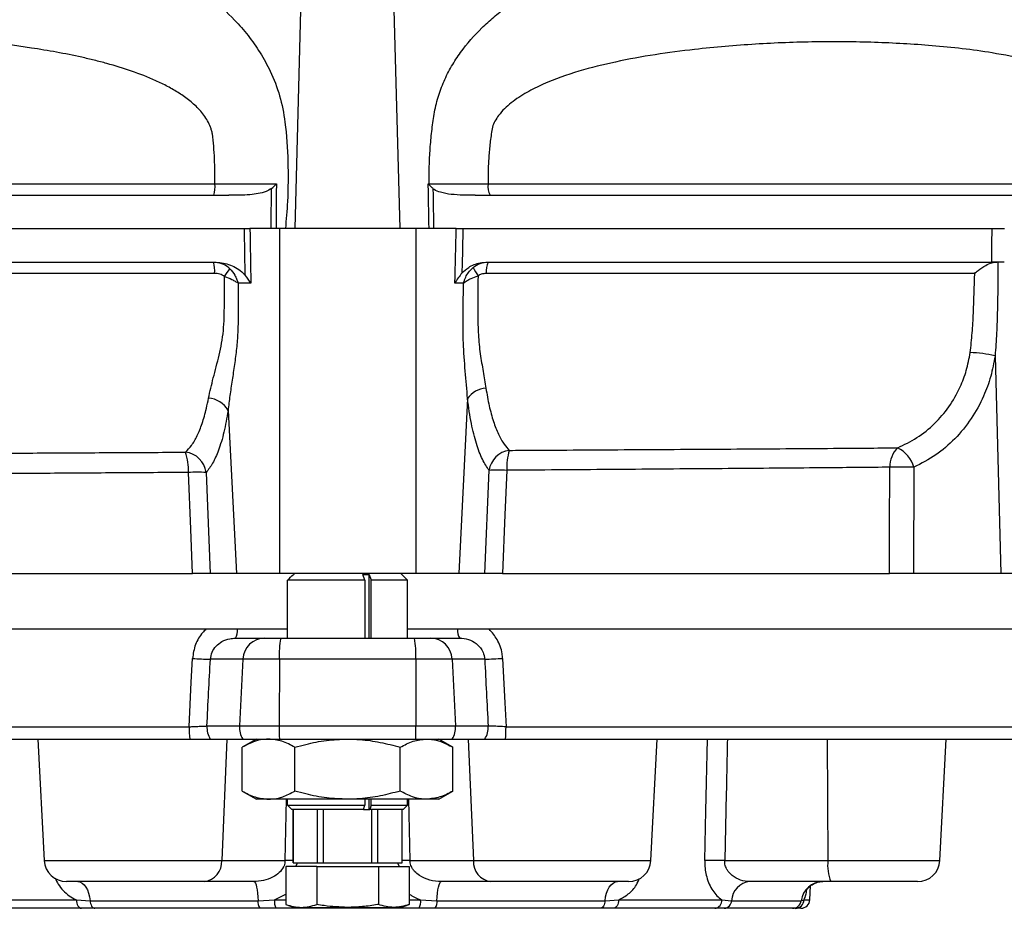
# Model space of a CAD drawing. Extents: x 117 to 1344, y 7 to 1887.
# Tile 2 of 15: x 313 to 535, y 102 to 302. Entities that reach past the tile are written whole.
import ezdxf

# ---------------------------------------------------------------- set-up
doc = ezdxf.new("R2010")
doc.units = 0
doc.layers.get('0').update_dxf_attribs({"linetype": 'CONTINUOUS'})

msp = doc.modelspace()

# ---------------------------------------------------------------- linework, layer by layer
at = {"color": 7, "linetype": 'CONTINUOUS'}
for p, q in [((375.22, 254.99), (377.93, 358.49)), ((398.8, 254.99), (396.09, 358.49)), ((405.15, 265.05), (405.35, 265.05)), ((371.68, 254.99), (365.08, 254.99)), ((373.57, 254.99), (371.68, 254.99)), ((371.68, 254.99), (371.68, 177.49)), ((375.22, 254.99), (373.57, 254.99)), ((398.8, 254.99), (375.22, 254.99)), ((400.44, 254.99), (398.8, 254.99)), ((402.33, 254.99), (400.44, 254.99)), ((411.43, 254.99), (402.33, 254.99)), ((402.33, 254.99), (402.33, 177.49)), ((365.28, 242.75), (362.42, 242.75)), ((413.09, 242.75), (411.13, 242.75)), ((532.52, 226.41), (533.8, 177.49)), ((413.98, 216.81), (411.99, 177.49)), ((360.17, 214.13), (362.02, 177.49)), ((514.27, 201.38), (514.2, 177.49)), ((355.21, 200.21), (356.16, 177.49)), ((417.85, 177.49), (418.83, 200.7)), ((265.21, 177.49), (352.17, 177.49)), ((362.02, 177.49), (356.16, 177.49)), ((371.68, 177.49), (362.02, 177.49)), ((402.33, 177.49), (371.68, 177.49)), ((375.01, 177.49), (374.83, 177.31)), ((390.47, 177.28), (391.88, 177.28)), ((390.91, 175.99), (390.47, 177.28)), ((391.88, 177.28), (392.32, 175.99)), ((391.88, 162.99), (391.88, 177.28)), ((399.19, 177.31), (399.01, 177.49)), ((411.99, 177.49), (402.33, 177.49)), ((417.85, 177.49), (411.99, 177.49)), ((421.85, 177.49), (508.81, 177.49)), ((533.8, 177.49), (514.2, 177.49)), ((545.87, 177.49), (533.8, 177.49)), ((390.91, 175.99), (373.53, 175.99)), ((373.53, 162.99), (373.53, 175.99)), ((390.91, 175.99), (390.91, 162.99)), ((400.49, 175.99), (392.32, 175.99)), ((392.32, 162.99), (392.32, 175.99)), ((400.49, 162.99), (400.49, 175.99)), ((355.17, 164.99), (188, 164.99)), ((373.53, 164.99), (362.29, 164.99)), ((411.72, 164.99), (400.49, 164.99)), ((586.02, 164.99), (418.84, 164.99)), ((361.81, 162.99), (368.38, 162.99)), ((368.38, 162.99), (371.99, 162.99)), ((371.99, 162.99), (402.03, 162.99)), ((402.03, 162.99), (405.64, 162.99)), ((405.64, 162.99), (412.21, 162.99)), ((363.49, 158.25), (356.18, 158.25)), ((363.49, 158.25), (362.72, 143.25)), ((371.68, 158.25), (363.49, 158.25)), ((371.68, 158.25), (371.63, 143.25)), ((402.34, 158.25), (371.68, 158.25)), ((402.34, 158.25), (402.39, 143.25)), ((410.52, 158.25), (402.34, 158.25)), ((410.52, 158.25), (411.29, 143.25)), ((417.83, 158.25), (410.52, 158.25)), ((188.25, 143.07), (351.39, 143.07)), ((355.41, 143.25), (362.72, 143.25)), ((362.72, 143.25), (371.63, 143.25)), ((371.63, 143.25), (402.39, 143.25)), ((402.39, 143.25), (411.29, 143.25)), ((411.29, 143.25), (418.61, 143.25)), ((422.63, 143.07), (585.76, 143.07)), ((189.02, 140.3), (351.53, 140.3)), ((317.41, 140.3), (318.84, 113.03)), ((356.17, 140.3), (363.48, 140.3)), ((359.87, 140.3), (358.74, 113.03)), ((366.51, 140.3), (363.34, 138.47)), ((363.48, 140.3), (371.67, 140.3)), ((371.67, 140.3), (402.34, 140.3)), ((402.34, 140.3), (410.53, 140.3)), ((410.68, 138.47), (407.51, 140.3)), ((410.53, 140.3), (417.85, 140.3)), ((414.14, 140.3), (415.28, 113.03)), ((422.49, 140.3), (585, 140.3)), ((455.18, 113.03), (456.61, 140.3)), ((494.78, 140.3), (494.97, 113.03)), ((520.12, 113.03), (521.55, 140.3)), ((363.34, 128.63), (363.34, 138.47)), ((375.17, 128.63), (375.17, 138.47)), ((398.84, 128.63), (398.84, 138.47)), ((410.68, 128.63), (410.68, 138.47)), ((363.34, 128.63), (366.51, 126.8)), ((407.51, 126.8), (410.68, 128.63)), ((369.25, 126.8), (366.51, 126.8)), ((387.01, 126.8), (369.25, 126.8)), ((372.97, 113.03), (373.3, 126.8)), ((373.53, 125.49), (373.53, 126.8)), ((404.76, 126.8), (387.01, 126.8)), ((390.91, 126.8), (390.91, 125.49)), ((391.88, 124.49), (391.88, 126.8)), ((392.32, 125.49), (392.32, 126.8)), ((400.49, 125.49), (400.49, 126.8)), ((400.71, 126.8), (401.04, 113.03)), ((407.51, 126.8), (404.76, 126.8)), ((374.51, 124.49), (373.53, 125.49)), ((373.53, 125.49), (390.91, 125.49)), ((390.57, 124.49), (374.51, 124.49)), ((374.76, 124.49), (374.76, 112.49)), ((374.79, 112.49), (374.79, 124.49)), ((380.18, 124.49), (380.18, 112.49)), ((381.62, 112.49), (381.62, 124.49)), ((390.57, 124.49), (390.91, 125.49)), ((390.57, 124.49), (391.88, 124.49)), ((391.88, 124.49), (391.98, 124.49)), ((392.32, 125.49), (391.98, 124.49)), ((399.51, 124.49), (391.98, 124.49)), ((392.32, 125.49), (400.49, 125.49)), ((392.4, 124.49), (392.4, 112.49)), ((393.84, 112.49), (393.84, 124.49)), ((399.23, 124.49), (399.23, 112.49)), ((399.26, 112.49), (399.26, 124.49)), ((400.49, 125.49), (399.51, 124.49)), ((318.84, 113.03), (358.74, 113.03)), ((358.74, 113.03), (372.97, 113.03)), ((401.04, 113.03), (415.28, 113.03)), ((415.28, 113.03), (455.18, 113.03)), ((471.78, 113.03), (494.97, 113.03)), ((494.97, 113.03), (520.12, 113.03)), ((373.15, 111.69), (373.15, 103.16)), ((380.08, 111.69), (373.15, 111.69)), ((374.76, 112.49), (374.79, 112.49)), ((374.79, 112.49), (376.31, 112.49)), ((375.76, 112.49), (375.3, 111.69)), ((376.31, 112.49), (378.65, 112.49)), ((378.65, 112.49), (380.18, 112.49)), ((380.08, 111.69), (380.08, 103.16)), ((380.08, 111.69), (393.94, 111.69)), ((380.18, 112.49), (381.62, 112.49)), ((381.62, 112.49), (384.67, 112.49)), ((384.67, 112.49), (389.34, 112.49)), ((389.34, 112.49), (392.4, 112.49)), ((392.4, 112.49), (393.84, 112.49)), ((393.84, 112.49), (395.37, 112.49)), ((393.94, 111.69), (393.94, 103.16)), ((393.94, 111.69), (400.86, 111.69)), ((395.37, 112.49), (397.7, 112.49)), ((397.7, 112.49), (399.23, 112.49)), ((398.71, 111.69), (398.25, 112.49)), ((399.23, 112.49), (399.26, 112.49)), ((400.86, 111.69), (400.86, 103.16)), ((354.77, 108.29), (323.83, 108.29)), ((365.95, 108.29), (354.77, 108.29)), ((419.24, 108.29), (408.07, 108.29)), ((450.18, 108.29), (419.24, 108.29)), ((495.62, 108.29), (477.42, 108.29)), ((490.91, 104.18), (491.08, 107.33)), ((515.13, 108.29), (495.62, 108.29)), ((302.85, 104.18), (326.06, 104.18)), ((326.06, 104.18), (329.13, 104)), ((329.13, 104), (366.91, 104)), ((366.91, 104), (370.6, 104.18)), ((370.6, 104.18), (373.15, 105.49)), ((370.6, 104.18), (373.15, 104.18)), ((400.86, 104.18), (403.42, 104.18)), ((403.42, 104.18), (407.11, 104)), ((407.11, 104), (444.88, 104)), ((444.88, 104), (447.95, 104.18)), ((447.95, 104.18), (471.16, 104.18)), ((471.16, 104.18), (473.31, 104)), ((473.31, 104), (488.96, 104)), ((488.96, 104), (489.61, 104.18)), ((489.61, 104.18), (490.91, 104.18)), ((327.23, 102.29), (304.47, 102.29)), ((367.29, 102.29), (330.23, 102.29)), ((403.1, 102.29), (370.91, 102.29)), ((373.15, 103.16), (375.01, 102.49)), ((375.01, 102.49), (376.61, 102.49)), ((376.61, 102.49), (387.01, 102.49)), ((387.01, 102.49), (397.4, 102.49)), ((397.4, 102.49), (399.01, 102.49)), ((399.01, 102.49), (400.86, 103.16)), ((443.78, 102.29), (406.73, 102.29)), ((469.54, 102.29), (446.78, 102.29)), ((487.02, 102.29), (471.67, 102.29)), ((488.91, 102.29), (487.63, 102.29))]:
    msp.add_line(p, q, dxfattribs=at)
at = {"color": 7, "linetype": 'CONTINUOUS', "flags": 128}
for points in [[(405.32, 254.99), (405.29, 256.39), (405.26, 258.66), (405.22, 260.94), (405.18, 263.22), (405.15, 265.05)], [(406.2, 264.01), (406.23, 262.49), (406.27, 259.79), (406.31, 257.39), (406.33, 256.39), (406.35, 254.99)], [(364.01, 244.53), (363.93, 249.76), (363.92, 250.37), (363.88, 253.49), (363.86, 254.99)], [(412.94, 254.99), (412.83, 250.01), (412.76, 247.25), (412.71, 245.02)], [(508.81, 177.49), (508.84, 187.47), (508.89, 201.38)], [(352.17, 177.49), (351.76, 187.47), (351.23, 200.21)], [(422.8, 200.7), (422.39, 190.71), (421.85, 177.49)], [(351.39, 143.07), (351.89, 153.06), (352.16, 158.42)], [(421.85, 158.42), (422.36, 148.44), (422.63, 143.07)], [(326.37, 108.29), (326.87, 108.21), (327.35, 107.97), (327.79, 107.59), (328.2, 107.07), (328.54, 106.43), (328.82, 105.69), (329.02, 104.87), (329.13, 104)], [(365.95, 108.29), (366.12, 108.21), (366.29, 107.97), (366.44, 107.59), (366.58, 107.07), (366.7, 106.43), (366.8, 105.69), (366.87, 104.87), (366.91, 104)], [(407.11, 104), (407.15, 104.87), (407.22, 105.69), (407.31, 106.43), (407.43, 107.07), (407.57, 107.59), (407.73, 107.97), (407.89, 108.21), (408.07, 108.29)], [(444.88, 104), (445, 104.87), (445.2, 105.69), (445.47, 106.43), (445.82, 107.07), (446.22, 107.59), (446.67, 107.97), (447.15, 108.21), (447.64, 108.29)], [(326.06, 104.18), (326.09, 103.81), (326.17, 103.45), (326.28, 103.12), (326.42, 102.84), (326.6, 102.6), (326.8, 102.43), (327.01, 102.32), (327.23, 102.29)], [(329.13, 104), (329.18, 103.65), (329.25, 103.33), (329.36, 103.03), (329.5, 102.78), (329.66, 102.57), (329.84, 102.41), (330.03, 102.32), (330.23, 102.29)], [(444.88, 104), (444.84, 103.65), (444.76, 103.33), (444.65, 103.03), (444.51, 102.78), (444.35, 102.57), (444.17, 102.41), (443.98, 102.32), (443.78, 102.29)], [(447.95, 104.18), (447.92, 103.81), (447.85, 103.45), (447.74, 103.12), (447.59, 102.84), (447.41, 102.6), (447.22, 102.43), (447, 102.32), (446.78, 102.29)]]:
    msp.add_lwpolyline(points, dxfattribs=at)
at = {"color": 7, "linetype": 'CONTINUOUS'}
for centre, radius, start, end in [((349.97, 264.43), 7.27, 344.4793, 4.8183), ((410.68, 265.18), 5.33, 181.494, 184.0481), ((422.67, 264.45), 4.11, 171.6838, 208.465), ((349.92, 245.54), 7.24, 355.1668, 15.5715), ((321.35, 272.61), 47.42, 323.2642, 325.8294), ((425.52, 250.79), 11.2, 203.7122, 214.8767), ((422.29, 245.53), 4.15, 151.8029, 188.251), ((525.64, 195.81), 31.36, 77.3302, 87.6351), ((418.46, 213.72), 5.44, 93.6481, 145.3871), ((355.41, 211.46), 5.45, 29.3419, 86.2605), ((350.01, 199.55), 5.24, 7.2077, 83.6774), ((338.9, 200.78), 12.35, 357.3447, 18.8046), ((424.05, 199.94), 5.28, 97.6539, 171.7943), ((436.04, 201.36), 13.25, 163.2643, 182.8648), ((514.5, 201.66), 5.61, 133.3629, 182.8477), ((507.74, 199.64), 6.75, 14.9151, 64.578), ((511.58, 128.44), 72.99, 87.889, 92.111), ((353.22, 162.69), 37.57, 86.966, 93.034), ((420.81, 163.18), 37.56, 86.9657, 93.0343), ((359.05, 164.72), 3.25, 327.8352, 4.7312), ((414.96, 164.72), 3.25, 175.2688, 212.165), ((368.43, 158.05), 4.94, 90.5957, 177.6692), ((390.45, 159.39), 18.81, 168.9663, 183.4708), ((383.56, 159.39), 18.81, 356.5292, 11.0337), ((405.59, 158.05), 4.94, 2.3308, 89.4043), ((361.98, 338.38), 180.23, 266.8763, 268.1556), ((412.03, 338.39), 180.23, 271.8444, 273.1236), ((376.12, 142.91), 24.73, 179.6289, 186.0625), ((360.49, 142.98), 5.09, 177.0228, 211.8346), ((367.8, 142.98), 5.09, 177.0228, 211.8346), ((441.67, 142.93), 70.04, 179.7399, 182.1505), ((332.34, 142.93), 70.05, 357.8497, 0.26), ((406.21, 142.98), 5.09, 328.1654, 2.9772), ((413.53, 142.98), 5.09, 328.1653, 2.9773), ((397.89, 142.91), 24.73, 353.9381, 0.3706), ((323.83, 113.29), 5, 183, 270), ((354.23, 112.77), 4.51, 276.9132, 3.2944), ((374.73, 70.87), 42.19, 89.9701, 92.3946), ((399.28, 70.87), 42.19, 87.6054, 90.0299), ((419.78, 112.77), 4.51, 176.7058, 263.0867), ((450.18, 113.29), 5, 270, 357), ((469.54, 46.32), 66.74, 88.0712, 91.9288), ((504.37, 111.91), 9.47, 173.209, 202.4543), ((515.13, 113.29), 5, 270, 357), ((477.8, 103.81), 4.49, 94.8318, 177.5647), ((493.85, 103.35), 4.94, 90.4482, 172.421), ((369.31, 103.64), 2.43, 171.3761, 213.8065), ((373.78, 103.74), 3.22, 172.0745, 206.8229), ((400.23, 103.74), 3.22, 333.1773, 7.9254), ((404.71, 103.64), 2.43, 326.194, 8.6235), ((469.34, 104.09), 1.82, 276.2412, 2.7993), ((471.52, 104.08), 1.8, 274.8321, 357.5649), ((487, 104.26), 1.97, 270.4484, 352.4212), ((487.62, 104.27), 1.99, 270.3398, 357.3824), ((488.91, 104.29), 2, 270, 357)]:
    msp.add_arc(centre, radius, start, end, dxfattribs=at)
for centre, major_axis, start_param, end_param in [((325.59, 338.9), (199.08, 3883.04), 4.662506, 4.666373), ((448.42, 338.9), (-199.08, 3883.04), 1.616812, 1.62068)]:
    msp.add_ellipse(centre, major_axis=major_axis, ratio=0.010247, start_param=start_param, end_param=end_param, dxfattribs=at)
for points, knots in [([(181.91, 300.37), (183.62, 301.93), (187.06, 305.04), (193.08, 309.23), (199.78, 313.1), (207.19, 316.52), (214.76, 319.36), (224.45, 322.29), (236.28, 325.03), (250.29, 327.17), (264.4, 328.27), (278.52, 328.41), (292.57, 327.6), (305.17, 326.08), (316.31, 324.1), (325.99, 321.71), (335.47, 318.54), (343.7, 314.86), (350.67, 310.88), (356.42, 306.8), (361.08, 302.57), (364.7, 298.42), (367.41, 294.59), (369.89, 290.11), (371.91, 284.89), (373.24, 278.02), (373.68, 270.04), (373.66, 262.03), (373.22, 257.02), (373.04, 254.99)], [0, 0, 0, 0, 0.02761, 0.055236, 0.088897, 0.122655, 0.156466, 0.1902, 0.250227, 0.31046, 0.370842, 0.431273, 0.491621, 0.551726, 0.594298, 0.63697, 0.679561, 0.722021, 0.75126, 0.780543, 0.809711, 0.828319, 0.846966, 0.865541, 0.88823, 0.910895, 0.944101, 0.977312, 1, 1, 1, 1]), ([(405.35, 265.05), (405.33, 266.37), (405.34, 267.69), (405.41, 270.32), (405.55, 272.94), (405.79, 275.54), (406.02, 277.48), (406.1, 278.13), (406.28, 279.42), (406.37, 280.06), (406.58, 281.35), (406.71, 281.99), (407, 283.26), (407.17, 283.89), (407.73, 285.75), (408.18, 286.94), (409.19, 289.26), (409.76, 290.38), (410.71, 292), (411.04, 292.54), (411.72, 293.58), (412.07, 294.09), (413.87, 296.58), (415.47, 298.4), (417.62, 300.5), (418.06, 300.91), (418.95, 301.72), (419.4, 302.11), (420.76, 303.27), (421.69, 304), (424.53, 306.1), (426.48, 307.36), (430.48, 309.69), (432.54, 310.75), (435.68, 312.21), (436.73, 312.67), (438.86, 313.56), (439.93, 313.98), (443.16, 315.18), (445.33, 315.91), (449.71, 317.22), (451.92, 317.8), (455.25, 318.59), (456.37, 318.84), (458.6, 319.31), (459.72, 319.53), (465.31, 320.56), (469.79, 321.16), (478.77, 321.98), (483.27, 322.21), (490.02, 322.29), (492.28, 322.27), (496.79, 322.14), (499.04, 322.03), (505.82, 321.55), (510.35, 321.04), (516.02, 320.13), (517.15, 319.93), (519.42, 319.51), (520.55, 319.28), (523.93, 318.55), (526.18, 318.01), (529.53, 317.08), (530.64, 316.75), (532.86, 316.06), (533.97, 315.69), (537.27, 314.53), (539.44, 313.68), (543.72, 311.78), (545.83, 310.74), (549.95, 308.41), (551.98, 307.13), (555.91, 304.24), (557.78, 302.67), (560.4, 300.06), (561.24, 299.15), (562.45, 297.7), (562.84, 297.21), (563.61, 296.19), (563.98, 295.67), (565.06, 294.08), (565.72, 292.98), (566.9, 290.7), (567.43, 289.52), (568.11, 287.66), (568.31, 287.03), (568.59, 286.08), (568.68, 285.76), (568.85, 285.12), (568.93, 284.81), (569.34, 283.21), (569.64, 281.93), (571, 275.51), (571.65, 270.31), (571.84, 265.05)], [0, 0, 0, 0, 0.015625, 0.015625, 0.03125, 0.046875, 0.046875, 0.054688, 0.054688, 0.0625, 0.0625, 0.070313, 0.070313, 0.078125, 0.078125, 0.09375, 0.09375, 0.109375, 0.109375, 0.117188, 0.117188, 0.125, 0.125, 0.15625, 0.15625, 0.164063, 0.164063, 0.171875, 0.171875, 0.1875, 0.1875, 0.21875, 0.21875, 0.25, 0.25, 0.265625, 0.265625, 0.28125, 0.28125, 0.3125, 0.3125, 0.34375, 0.34375, 0.359375, 0.359375, 0.375, 0.375, 0.4375, 0.4375, 0.5, 0.5, 0.53125, 0.53125, 0.5625, 0.5625, 0.625, 0.625, 0.640625, 0.640625, 0.65625, 0.65625, 0.6875, 0.6875, 0.703125, 0.703125, 0.71875, 0.71875, 0.75, 0.75, 0.78125, 0.78125, 0.8125, 0.8125, 0.84375, 0.84375, 0.859375, 0.859375, 0.867188, 0.867188, 0.875, 0.875, 0.890625, 0.890625, 0.90625, 0.90625, 0.914063, 0.914063, 0.917969, 0.917969, 0.921875, 0.921875, 0.9375, 0.9375, 1, 1, 1, 1]), ([(356.64, 276.29), (356.63, 276.33), (356.62, 276.36), (356.61, 276.42), (356.59, 276.52), (356.57, 276.61), (356.52, 276.8), (356.49, 276.93), (356.38, 277.3), (356.29, 277.55), (356.02, 278.27), (355.8, 278.73), (355.3, 279.63), (355.02, 280.06), (354.41, 280.88), (354.09, 281.28), (353.06, 282.41), (352.32, 283.08), (350.77, 284.33), (349.97, 284.9), (348.31, 285.97), (347.45, 286.46), (345.7, 287.39), (344.81, 287.82), (342.13, 289.03), (340.31, 289.74), (336.64, 291.01), (334.78, 291.58), (331.97, 292.35), (331.02, 292.6), (329.14, 293.06), (328.2, 293.28), (323.49, 294.33), (319.72, 295), (312.18, 296.15), (308.42, 296.61), (302.79, 297.19), (300.91, 297.36), (297.17, 297.67), (295.3, 297.81), (289.71, 298.17), (286.01, 298.36), (278.67, 298.62), (275.03, 298.69), (267.8, 298.75), (264.21, 298.73), (257.09, 298.6), (253.56, 298.48), (246.54, 298.14), (243.06, 297.92), (236.15, 297.35), (232.72, 297.01), (227.6, 296.37), (225.91, 296.13), (222.52, 295.62), (220.83, 295.34), (215.8, 294.41), (212.49, 293.69), (207.59, 292.39), (205.96, 291.92), (202.74, 290.88), (201.14, 290.31), (198.76, 289.37), (197.97, 289.04), (196.41, 288.34), (195.63, 287.97), (193.32, 286.82), (191.81, 285.97), (190.33, 285.01)], [0, 0, 0, 0, 0.000488, 0.000488, 0.000977, 0.001953, 0.001953, 0.003906, 0.003906, 0.007813, 0.007813, 0.015625, 0.015625, 0.023438, 0.023438, 0.03125, 0.03125, 0.046875, 0.046875, 0.0625, 0.0625, 0.078125, 0.078125, 0.09375, 0.09375, 0.125, 0.125, 0.15625, 0.15625, 0.171875, 0.171875, 0.1875, 0.1875, 0.25, 0.25, 0.3125, 0.3125, 0.34375, 0.34375, 0.375, 0.375, 0.4375, 0.4375, 0.5, 0.5, 0.5625, 0.5625, 0.625, 0.625, 0.6875, 0.6875, 0.75, 0.75, 0.78125, 0.78125, 0.8125, 0.8125, 0.875, 0.875, 0.90625, 0.90625, 0.9375, 0.9375, 0.953125, 0.953125, 0.96875, 0.96875, 1, 1, 1, 1]), ([(558.35, 282.21), (558.35, 282.21), (558.27, 282.42), (557.91, 283.21), (557.08, 284.4), (555.97, 285.57), (554.14, 287.12), (551.48, 288.78), (546.54, 290.97), (540.01, 292.98), (532.4, 294.45), (525.18, 295.46), (516.41, 296.31), (505.46, 296.93), (492.21, 297.06), (478.72, 296.54), (466.66, 295.5), (456.13, 294.15), (447.44, 292.56), (439, 290.5), (432.32, 288.14), (427.24, 285.66), (423.79, 283.41), (421.4, 281.15), (420.12, 279.18), (419.7, 278.28), (419.55, 277.82), (419.55, 277.82)], [0, 0, 0, 0, 0, 0.004099, 0.015853, 0.027663, 0.036467, 0.065095, 0.093804, 0.154101, 0.214478, 0.263327, 0.312179, 0.403428, 0.494804, 0.586176, 0.67742, 0.736267, 0.795101, 0.849745, 0.904306, 0.930745, 0.957129, 0.981932, 0.991413, 1, 1, 1, 1, 1]), ([(419.55, 277.82), (419.47, 277.3), (419.39, 276.77), (419.23, 275.71), (419.16, 275.18), (418.97, 273.6), (418.77, 271.47), (418.65, 269.34), (418.59, 267.19), (418.58, 266.12), (418.6, 265.04)], [0, 0, 0, 0, 0.125, 0.125, 0.25, 0.25, 0.5, 0.75, 0.75, 1, 1, 1, 1]), ([(357.21, 265.04), (357.2, 266.92), (357.18, 270.69), (356.87, 274.42), (356.64, 276.29), (356.64, 276.29)], [0, 0, 0, 0, 0.498633, 0.999995, 1, 1, 1, 1]), ([(134.1, 265.04), (134.48, 265.04), (135.23, 265.04), (137.31, 265.04), (140.13, 265.04), (143.74, 265.04), (148.15, 265.04), (153.37, 265.04), (159.42, 265.04), (166.13, 265.04), (173.44, 265.04), (181.3, 265.04), (189.88, 265.04), (199.16, 265.04), (209.14, 265.04), (219.55, 265.04), (230.34, 265.04), (241.46, 265.04), (253.11, 265.04), (265.3, 265.04), (278, 265.04), (288.05, 265.04), (299.38, 265.04), (310.04, 265.04), (323.14, 265.04), (334.37, 265.04), (345.73, 265.04), (353.38, 265.04), (357.21, 265.04)], [0, 0, 0, 0, 0.039273, 0.078662, 0.11891, 0.15919, 0.199438, 0.240886, 0.28237, 0.323819, 0.363542, 0.403298, 0.443022, 0.483926, 0.524865, 0.565768, 0.605053, 0.644369, 0.683653, 0.724109, 0.7646, 0.805057, 0.817743, 0.868521, 0.901243, 0.933964, 0.966982, 1, 1, 1, 1]), ([(357.21, 265.04), (359, 265.04), (362.11, 265.04), (366.42, 265.04), (369.21, 265.04), (370.72, 265.04), (371.01, 265.04)], [0, 0, 0, 0, 0.376085, 0.652619, 0.931945, 1, 1, 1, 1]), ([(369.92, 264.01), (369.53, 263.76), (368.62, 263.18), (366.93, 262.83), (364.14, 262.48), (361.93, 262.49), (360.35, 262.49)], [0, 0, 0, 0, 0.139929, 0.327288, 0.519276, 1, 1, 1, 1]), ([(369.87, 254.99), (369.87, 255.73), (369.88, 256.47), (369.88, 257.21), (369.88, 257.97), (369.88, 258.73), (369.88, 259.49), (369.89, 260.49), (369.9, 261.49), (369.91, 262.49), (369.91, 262.81), (369.91, 263.14), (369.92, 263.47), (369.92, 263.65), (369.92, 263.83), (369.92, 264.01)], [0, 0, 0, 0, 0.002228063, 0.002228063, 0.002228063, 0.004507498, 0.004507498, 0.004507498, 0.00751035, 0.00751035, 0.00751035, 0.008490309, 0.008490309, 0.008490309, 0.009032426, 0.009032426, 0.009032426, 0.009032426]), ([(369.92, 264.01), (370.3, 264.35), (370.68, 264.69), (371.01, 265.04), (371.01, 265.04)], [0, 0, 0, 0, 0.992907, 1, 1, 1, 1]), ([(371.01, 265.04), (371.01, 264.52), (370.98, 262.67), (370.97, 260.06), (370.97, 257.24), (370.98, 255.73), (370.99, 254.99)], [0, 0, 0, 0, 0.15679, 0.551491, 0.777498, 1, 1, 1, 1]), ([(405.15, 265.05), (405.15, 265.04), (405.22, 264.96), (405.29, 264.88), (405.36, 264.81)], [0, 0, 0, 0, 0.031029, 1, 1, 1, 1]), ([(405.35, 265.05), (407.15, 265.04), (410.78, 265.04), (415.33, 265.04), (417.98, 265.04), (418.6, 265.04)], [0, 0, 0, 0, 0.42812, 0.866494, 1, 1, 1, 1]), ([(405.36, 264.81), (405.4, 264.77), (405.49, 264.67), (405.76, 264.4), (406.02, 264.17), (406.2, 264.01)], [0, 0, 0, 0, 0.136159, 0.362323, 1, 1, 1, 1]), ([(415.67, 262.49), (413.88, 262.49), (411.27, 262.49), (408.18, 263.01), (406.79, 263.54), (406.3, 263.93), (406.2, 264.01)], [0, 0, 0, 0, 0.551339, 0.805929, 0.963482, 1, 1, 1, 1]), ([(418.6, 265.04), (423.59, 265.04), (433.59, 265.04), (448.31, 265.04), (462.95, 265.04), (477.42, 265.04), (491.64, 265.04), (502.13, 265.04), (510.47, 265.04), (516.87, 265.04), (525.25, 265.04), (534.22, 265.04), (543.65, 265.04), (552.66, 265.04), (558.25, 265.04), (561.05, 265.04)], [0, 0, 0, 0, 0.0907771, 0.1816465, 0.2724227, 0.3667821, 0.4612434, 0.5555909, 0.5833124, 0.6387624, 0.6942973, 0.7702701, 0.8462426, 0.9231206, 1, 1, 1, 1]), ([(131.4, 262.49), (132.02, 262.49), (133.04, 262.49), (136.75, 262.49), (140.11, 262.49), (148.83, 262.49), (154.2, 262.49), (166.81, 262.49), (174.05, 262.49), (190.23, 262.49), (199.16, 262.49), (218.48, 262.49), (228.86, 262.49), (250.79, 262.49), (262.37, 262.49), (286.42, 262.49), (298.89, 262.49), (324.38, 262.49), (337.41, 262.49), (353.81, 262.49), (357.08, 262.49), (360.35, 262.49)], [0.5228312, 0.5228312, 0.5228312, 0.5228312, 0.5411686, 0.5411686, 0.5712321, 0.5712321, 0.6012956, 0.6012956, 0.6313591, 0.6313591, 0.6614227, 0.6614227, 0.6914862, 0.6914862, 0.7215497, 0.7215497, 0.7516132, 0.7516132, 0.7816767, 0.7816767, 0.789144, 0.789144, 0.789144, 0.789144]), ([(415.67, 262.49), (420.22, 262.49), (424.75, 262.49), (442.13, 262.49), (454.75, 262.49), (473.08, 262.49), (479.08, 262.49), (490.85, 262.49), (496.62, 262.49), (507.86, 262.49), (513.34, 262.49), (523.97, 262.49), (529.13, 262.49), (544.07, 262.49), (553.32, 262.49), (561.71, 262.49)], [0.8312869, 0.8312869, 0.8312869, 0.8312869, 0.8418038, 0.8418038, 0.8718673, 0.8718673, 0.8868991, 0.8868991, 0.9019308, 0.9019308, 0.9169626, 0.9169626, 0.9319943, 0.9319943, 0.9620579, 0.9620579, 0.9620579, 0.9620579]), ([(131.21, 254.99), (131.43, 254.99), (132.2, 254.99), (134.31, 254.99), (138.06, 254.99), (142.96, 254.99), (148.97, 254.99), (156.05, 254.99), (164.19, 254.99), (173.3, 254.99), (183.38, 254.99), (194.37, 254.99), (205.49, 254.99), (216.51, 254.99), (227.27, 254.99), (239.22, 254.99), (252.46, 254.99), (267.05, 254.99), (282.16, 254.99), (297.7, 254.99), (313.7, 254.99), (330.13, 254.99), (346.91, 254.99), (358.21, 254.99), (363.86, 254.99)], [0, 0, 0, 0, 0.020325, 0.069105, 0.118057, 0.167067, 0.216016, 0.264794, 0.312856, 0.361086, 0.409372, 0.4576, 0.50566, 0.544792, 0.583953, 0.623084, 0.669724, 0.716524, 0.763377, 0.810175, 0.856813, 0.904523, 0.95229, 1, 1, 1, 1]), ([(363.86, 254.99), (364.07, 254.99), (364.28, 254.99), (364.69, 254.99), (364.89, 254.99), (365.08, 254.99)], [0, 0, 0, 0, 0.5, 0.5, 1, 1, 1, 1]), ([(411.43, 254.99), (411.64, 254.99), (411.88, 254.99), (412.26, 254.99), (412.39, 254.99), (412.66, 254.99), (412.8, 254.99), (412.94, 254.99)], [0, 0, 0, 0, 0.5, 0.5, 0.75, 0.75, 1, 1, 1, 1]), ([(412.94, 254.99), (418.44, 254.99), (423.91, 254.99), (442.23, 254.99), (454.88, 254.99), (473.23, 254.99), (479.24, 254.99), (491.03, 254.99), (496.81, 254.99), (508.07, 254.99), (513.56, 254.99), (523.32, 254.99), (527.65, 254.99), (531.86, 254.99)], [0.8291421, 0.8291421, 0.8291421, 0.8291421, 0.8418038, 0.8418038, 0.8718673, 0.8718673, 0.8868991, 0.8868991, 0.9019308, 0.9019308, 0.9169626, 0.9169626, 0.9294943, 0.9294943, 0.9294943, 0.9294943]), ([(531.77, 247.49), (531.79, 249.54), (531.82, 251.59), (531.84, 253.64), (531.85, 254.09), (531.85, 254.54), (531.86, 254.99)], [0.000000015, 0.000000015, 0.000000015, 0.000000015, 0.006164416, 0.006164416, 0.006164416, 0.007513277, 0.007513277, 0.007513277, 0.007513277]), ([(531.86, 254.99), (532.05, 254.99), (532.26, 254.99), (532.71, 254.99), (532.94, 254.99), (533.43, 254.99), (533.68, 254.99), (534.17, 254.99), (534.42, 254.99), (534.66, 254.99)], [0, 0, 0, 0, 0.25, 0.25, 0.5, 0.5, 0.75, 0.75, 1, 1, 1, 1]), ([(131.4, 247.49), (131.68, 247.49), (132.47, 247.49), (134.73, 247.49), (138.47, 247.49), (143.38, 247.49), (149.39, 247.49), (156.47, 247.49), (164.6, 247.49), (173.7, 247.49), (183.78, 247.49), (194.76, 247.49), (205.86, 247.49), (216.88, 247.49), (227.62, 247.49), (239.56, 247.49), (252.78, 247.49), (267.35, 247.49), (282.44, 247.49), (297.96, 247.49), (313.2, 247.49), (328.07, 247.49), (342.48, 247.49), (352.19, 247.49), (357.04, 247.49)], [0, 0, 0, 0, 0.028027, 0.077416, 0.12698, 0.1766, 0.226161, 0.275548, 0.32421, 0.373042, 0.421931, 0.470762, 0.519423, 0.559042, 0.598692, 0.638312, 0.685529, 0.732909, 0.780343, 0.82772, 0.874936, 0.916612, 0.958324, 1, 1, 1, 1]), ([(356.89, 247.49), (357.51, 247.43), (358.74, 247.3), (359.95, 246.59), (360.49, 246.07), (360.58, 245.98)], [0, 0, 0, 0, 0.450859, 0.902369, 1, 1, 1, 1]), ([(357.04, 247.49), (358.15, 247.38), (359.8, 247.22), (361.84, 246.29), (363.12, 245.49), (363.76, 244.8), (364.01, 244.53)], [0, 0, 0, 0, 0.425326, 0.638605, 0.858583, 1, 1, 1, 1]), ([(360.58, 245.98), (360.98, 245.51), (361.56, 244.82), (362.02, 243.85), (362.22, 243.37), (362.31, 243.1), (362.36, 242.94), (362.39, 242.86), (362.4, 242.81), (362.41, 242.78), (362.41, 242.76), (362.42, 242.75), (362.42, 242.75)], [0, 0, 0, 0, 0.4931409, 0.7217268, 0.84424, 0.9123483, 0.9506027, 0.9721498, 0.9842965, 0.9911451, 0.9962164, 1, 1, 1, 1]), ([(412.71, 245.02), (413.2, 245.47), (414.36, 246.55), (416.45, 247.34), (417.94, 247.45), (418.52, 247.49)], [0, 0, 0, 0, 0.303066, 0.727831, 1, 1, 1, 1]), ([(413.09, 242.75), (413.09, 242.75), (413.09, 242.76), (413.09, 242.78), (413.1, 242.8), (413.11, 242.83), (413.12, 242.9), (413.16, 243.01), (413.22, 243.22), (413.34, 243.58), (413.63, 244.26), (414.21, 245.28), (414.89, 245.93), (415.26, 246.29)], [0, 0, 0, 0, 0.003361, 0.005978, 0.010603, 0.0188, 0.033343, 0.059158, 0.105023, 0.187005, 0.336438, 0.630825, 1, 1, 1, 1]), ([(415.26, 246.29), (415.76, 246.63), (416.77, 247.32), (418, 247.43), (418.63, 247.49)], [0, 0, 0, 0, 0.4860153, 1, 1, 1, 1]), ([(418.52, 247.49), (423.36, 247.49), (433.04, 247.49), (447.38, 247.49), (461.55, 247.49), (475.91, 247.49), (490.32, 247.49), (504.73, 247.49), (518.65, 247.49), (527.4, 247.49), (531.77, 247.49)], [0, 0, 0, 0, 0.117201, 0.234402, 0.35339, 0.472378, 0.602975, 0.733565, 0.866779, 1, 1, 1, 1]), ([(527.95, 244.93), (527.95, 244.93), (528.19, 245.16), (528.94, 245.81), (530.22, 246.68), (531.71, 247.36), (532.56, 247.45), (532.93, 247.49)], [0, 0, 0, 0, 0.002368, 0.193022, 0.549014, 0.803806, 1, 1, 1, 1]), ([(534.61, 247.49), (534.28, 247.49), (533.62, 247.49), (532.6, 247.49), (532.04, 247.49), (531.77, 247.49)], [0, 0, 0, 0, 0.335533, 0.67107, 1, 1, 1, 1]), ([(533.16, 247.49), (533.16, 247.34), (533.19, 243.75), (533.09, 238.44), (532.91, 231.55), (532.65, 228.12), (532.52, 226.41)], [0, 0, 0, 0, 0.020924, 0.509942, 0.755045, 1, 1, 1, 1]), ([(357.13, 244.93), (351.55, 244.93), (340.39, 244.93), (323.74, 244.93), (307.25, 244.93), (292.1, 244.93), (278.37, 244.93), (266.03, 244.93), (253.93, 244.93), (242.13, 244.93), (230.67, 244.93), (219.76, 244.93), (209.44, 244.93), (199.73, 244.93), (190.49, 244.93), (181.79, 244.93), (173.66, 244.93), (166.26, 244.93), (159.62, 244.93), (153.71, 244.93), (148.48, 244.93), (143.97, 244.93), (140.21, 244.93), (137.34, 244.93), (135.23, 244.93), (134.48, 244.93), (134.1, 244.93)], [0, 0, 0, 0, 0.048207, 0.096415, 0.145587, 0.19476, 0.234049, 0.27337, 0.312659, 0.353129, 0.393633, 0.434103, 0.473836, 0.513601, 0.553335, 0.594248, 0.635195, 0.676108, 0.716364, 0.756652, 0.796907, 0.838367, 0.879861, 0.92132, 0.960601, 1, 1, 1, 1]), ([(355.77, 216.9), (356.1, 218.4), (356.78, 221.43), (357.98, 225.66), (358.74, 229.26), (359.14, 232.1), (359.29, 235.04), (359.37, 239.1), (359.36, 242.17), (359.35, 244.25)], [0, 0, 0, 0, 0.1907801, 0.3867301, 0.4852384, 0.5836778, 0.6857206, 0.787881, 1, 1, 1, 1]), ([(359.35, 244.25), (359.02, 244.44), (358.33, 244.85), (357.54, 244.9), (357.13, 244.93)], [0, 0, 0, 0, 0.485866, 1, 1, 1, 1]), ([(359.35, 244.25), (359.94, 244.05), (360.49, 243.82), (361.27, 243.44), (361.52, 243.31), (361.88, 243.1), (361.99, 243.03), (362.21, 242.89), (362.32, 242.82), (362.42, 242.75)], [0, 0, 0, 0, 0.5, 0.5, 0.75, 0.75, 0.875, 0.875, 1, 1, 1, 1]), ([(365.28, 242.75), (365.28, 242.75), (364.9, 243.36), (364.45, 243.95), (364.01, 244.53)], [0, 0, 0, 0, 0.006406, 1, 1, 1, 1]), ([(412.71, 245.02), (412.14, 244.28), (411.56, 243.53), (411.13, 242.75), (411.13, 242.75)], [0, 0, 0, 0, 0.995018, 1, 1, 1, 1]), ([(413.09, 242.75), (413.09, 242.75), (413.09, 242.76), (413.11, 242.77), (413.12, 242.78), (413.15, 242.8), (413.21, 242.85), (413.32, 242.94), (413.53, 243.09), (413.99, 243.4), (414.89, 243.89), (415.79, 244.2), (416.33, 244.39)], [0, 0, 0, 0, 0.003337, 0.007897, 0.014364, 0.026145, 0.047607, 0.0868, 0.15895, 0.295432, 0.584512, 1, 1, 1, 1]), ([(416.33, 244.39), (416.28, 241.46), (416.22, 237.04), (416.36, 231.15), (416.77, 226.86), (417.51, 222.84), (417.91, 220.39), (418.11, 219.15)], [0, 0, 0, 0, 0.334132, 0.503774, 0.67281, 0.835064, 1, 1, 1, 1]), ([(418.18, 244.93), (417.8, 244.9), (417.14, 244.85), (416.57, 244.52), (416.33, 244.39)], [0, 0, 0, 0, 0.582211, 1, 1, 1, 1]), ([(527.95, 244.93), (526.29, 244.93), (521.19, 244.93), (512.32, 244.93), (501.2, 244.93), (489.56, 244.93), (477.45, 244.93), (464.9, 244.93), (450.88, 244.93), (435.33, 244.93), (423.91, 244.93), (418.18, 244.93)], [0, 0, 0, 0, 0.052244, 0.160793, 0.269429, 0.377977, 0.489792, 0.601698, 0.713514, 0.856376, 1, 1, 1, 1]), ([(526.94, 227.15), (527.1, 228.61), (527.44, 231.55), (527.74, 237.49), (527.87, 241.95), (527.95, 244.93)], [0, 0, 0, 0, 0.249178, 0.498643, 1, 1, 1, 1]), ([(362.42, 242.75), (362.46, 240.27), (362.46, 237.8), (362.42, 234.73), (362.41, 234.11), (362.38, 232.88), (362.37, 232.27), (362.27, 230.44), (362.17, 229.23), (361.92, 226.83), (361.77, 225.64), (361.43, 223.26), (361.25, 222.09), (360.9, 219.75), (360.72, 218.6), (360.41, 216.34), (360.27, 215.23), (360.17, 214.13)], [0, 0, 0, 0, 0.25, 0.25, 0.3125, 0.3125, 0.375, 0.375, 0.5, 0.5, 0.625, 0.625, 0.75, 0.75, 0.875, 0.875, 1, 1, 1, 1]), ([(413.98, 216.81), (413.85, 218.84), (413.65, 220.9), (413.28, 225.1), (413.12, 227.24), (413.02, 229.98), (413, 230.53), (412.99, 231.63), (412.98, 232.18), (412.98, 233.85), (412.98, 234.96), (413, 238.3), (413.03, 240.52), (413.09, 242.75)], [0, 0, 0, 0, 0.25, 0.25, 0.5, 0.5, 0.5625, 0.5625, 0.625, 0.625, 0.75, 0.75, 1, 1, 1, 1]), ([(510.64, 205.74), (512.11, 206.45), (515.08, 207.88), (518.95, 211.03), (522.27, 214.87), (524.61, 218.97), (526.19, 223.12), (526.69, 225.8), (526.94, 227.15)], [0, 0, 0, 0, 0.1809042, 0.3671582, 0.5425459, 0.7241093, 0.8604591, 1, 1, 1, 1]), ([(532.52, 226.41), (532.24, 224.87), (531.66, 221.74), (529.9, 216.95), (527.26, 212.13), (523.6, 207.67), (519.25, 203.93), (515.95, 202.24), (514.27, 201.38)], [0, 0, 0, 0, 0.137417, 0.277932, 0.45374, 0.635725, 0.815096, 1, 1, 1, 1]), ([(418.11, 219.15), (418.34, 217.79), (418.8, 215.05), (419.77, 211.61), (420.9, 208.71), (422.11, 206.57), (422.96, 205.6), (423.35, 205.17)], [0, 0, 0, 0, 0.205662, 0.416568, 0.62211, 0.831898, 1, 1, 1, 1]), ([(350.59, 204.76), (351.05, 205.23), (351.99, 206.18), (353.25, 208.37), (354.37, 211.16), (355.2, 214.06), (355.61, 216.13), (355.77, 216.9)], [0, 0, 0, 0, 0.215255, 0.434238, 0.649585, 0.869455, 1, 1, 1, 1]), ([(418.83, 200.7), (418.31, 201.45), (417.27, 202.98), (415.93, 206.56), (414.98, 210.36), (414.36, 213.87), (414.11, 215.83), (413.98, 216.81)], [0, 0, 0, 0, 0.243736, 0.494125, 0.742558, 0.871282, 1, 1, 1, 1]), ([(360.17, 214.13), (359.87, 212.46), (359.27, 209.07), (358.06, 205.17), (356.71, 202.09), (355.71, 200.84), (355.21, 200.21)], [0, 0, 0, 0, 0.25288, 0.513502, 0.753954, 1, 1, 1, 1]), ([(262.83, 204.3), (266.92, 204.32), (275.11, 204.36), (288.51, 204.43), (302.85, 204.51), (318.26, 204.59), (334.17, 204.68), (345.11, 204.73), (350.59, 204.76)], [0, 0, 0, 0, 0.154394, 0.309523, 0.480093, 0.650663, 0.825331, 1, 1, 1, 1]), ([(423.35, 205.17), (425.24, 205.19), (431.03, 205.22), (440.62, 205.28), (452.04, 205.35), (463.37, 205.42), (474.56, 205.49), (485.57, 205.56), (497.74, 205.65), (505.88, 205.71), (510.64, 205.74)], [0, 0, 0, 0, 0.060513, 0.185122, 0.309827, 0.434436, 0.562663, 0.690993, 0.819218, 1, 1, 1, 1]), ([(508.89, 201.38), (504.19, 201.34), (496.25, 201.26), (484.44, 201.16), (473.9, 201.08), (462.99, 201), (451.73, 200.91), (440.16, 200.82), (430.48, 200.75), (424.67, 200.71), (422.8, 200.7)], [0, 0, 0, 0, 0.180888, 0.305486, 0.430179, 0.554777, 0.682992, 0.811313, 0.939528, 1, 1, 1, 1]), ([(351.23, 200.21), (345.98, 200.18), (335.49, 200.11), (319.98, 200.01), (304.72, 199.92), (290.44, 199.83), (277.18, 199.75), (269.15, 199.7), (265.13, 199.67)], [0, 0, 0, 0, 0.170607, 0.341215, 0.51592, 0.690625, 0.844946, 1, 1, 1, 1]), ([(356.16, 177.49), (355.96, 177.49), (355.57, 177.49), (354.35, 177.49), (353.14, 177.49), (352.38, 177.49), (352.17, 177.49)], [0, 0, 0, 0, 0.2952154, 0.5904421, 0.885489, 1, 1, 1, 1]), ([(421.85, 177.49), (421.3, 177.49), (420.21, 177.49), (418.89, 177.49), (418.15, 177.49), (417.92, 177.49), (417.85, 177.49)], [0, 0, 0, 0, 0.295217, 0.590442, 0.885489, 1, 1, 1, 1]), ([(514.2, 177.49), (513.68, 177.49), (512.66, 177.49), (510.94, 177.49), (509.64, 177.49), (508.99, 177.49), (508.81, 177.49)], [0, 0, 0, 0, 0.295217, 0.590442, 0.885489, 1, 1, 1, 1]), ([(355.17, 164.99), (354.93, 164.74), (353.97, 163.74), (352.64, 161.59), (352.32, 159.48), (352.16, 158.42)], [0, 0, 0, 0, 0.139706, 0.568387, 1, 1, 1, 1]), ([(362.29, 164.99), (361.69, 164.99), (360.48, 164.99), (358.16, 164.99), (356.37, 164.99), (355.17, 164.99)], [0, 0, 0, 0, 0.247978, 0.499854, 1, 1, 1, 1]), ([(418.84, 164.99), (417.65, 164.99), (415.86, 164.99), (413.55, 164.99), (412.33, 164.99), (411.72, 164.99)], [0, 0, 0, 0, 0.500015, 0.748969, 1, 1, 1, 1]), ([(421.85, 158.42), (421.82, 158.78), (421.69, 160.26), (420.86, 162.67), (419.48, 164.26), (418.84, 164.99)], [0, 0, 0, 0, 0.145557, 0.606113, 1, 1, 1, 1]), ([(356.18, 158.25), (356.27, 158.78), (356.45, 159.87), (357.43, 161.26), (358.8, 162.31), (360.33, 162.9), (361.38, 162.96), (361.81, 162.99)], [0, 0, 0, 0, 0.189186, 0.38582, 0.599255, 0.835018, 1, 1, 1, 1]), ([(412.21, 162.99), (412.87, 162.93), (414.18, 162.81), (415.91, 161.88), (417.13, 160.6), (417.62, 159.46), (417.79, 158.72), (417.81, 158.43), (417.83, 158.25)], [0, 0, 0, 0, 0.253039, 0.501022, 0.731344, 0.896319, 0.936614, 1, 1, 1, 1]), ([(351.39, 143.07), (351.67, 143.09), (352.5, 143.13), (353.74, 143.19), (354.89, 143.24), (355.24, 143.24), (355.41, 143.25)], [0, 0, 0, 0, 0.146704, 0.43161, 0.715936, 1, 1, 1, 1]), ([(422.63, 143.07), (422.08, 143.1), (420.99, 143.15), (419.67, 143.21), (418.9, 143.24), (418.68, 143.25), (418.61, 143.25)], [0, 0, 0, 0, 0.285567, 0.570767, 0.855347, 1, 1, 1, 1]), ([(351.53, 140.3), (352.16, 140.3), (353.42, 140.3), (354.94, 140.3), (355.83, 140.3), (356.08, 140.3), (356.17, 140.3)], [0, 0, 0, 0, 0.285445, 0.570908, 0.855827, 1, 1, 1, 1]), ([(369.25, 140.3), (369.11, 140.3), (368.05, 140.28), (366.05, 139.88), (364.25, 138.94), (363.34, 138.47)], [0, 0, 0, 0, 0.070108, 0.530794, 1, 1, 1, 1]), ([(375.17, 138.47), (374.21, 138.98), (372.27, 140.02), (370.27, 140.21), (369.25, 140.3)], [0, 0, 0, 0, 0.495458, 1, 1, 1, 1]), ([(375.17, 138.47), (375.99, 138.7), (378.32, 139.33), (382.26, 140.11), (385.42, 140.24), (387.01, 140.3)], [0, 0, 0, 0, 0.211482, 0.60314, 1, 1, 1, 1]), ([(387.01, 140.3), (387.94, 140.28), (390.4, 140.22), (394.37, 139.65), (397.35, 138.87), (398.84, 138.47)], [0, 0, 0, 0, 0.232226, 0.613942, 1, 1, 1, 1]), ([(398.84, 138.47), (399.8, 138.98), (401.74, 140.02), (403.75, 140.21), (404.76, 140.3)], [0, 0, 0, 0, 0.495458, 1, 1, 1, 1]), ([(404.76, 140.3), (404.9, 140.3), (405.96, 140.28), (407.97, 139.88), (409.77, 138.94), (410.68, 138.47)], [0, 0, 0, 0, 0.070108, 0.530794, 1, 1, 1, 1]), ([(417.85, 140.3), (418.05, 140.3), (418.44, 140.3), (419.77, 140.3), (421.2, 140.3), (422.16, 140.3), (422.49, 140.3)], [0, 0, 0, 0, 0.284173, 0.568331, 0.852879, 1, 1, 1, 1]), ([(467.29, 113.03), (467.37, 116.35), (467.57, 125.45), (467.77, 134.54), (467.9, 140.3)], [0, 0, 0, 0, 0.365969, 1, 1, 1, 1]), ([(472.37, 140.3), (472.32, 137.91), (472.13, 128.82), (471.93, 119.73), (471.78, 113.03)], [0, 0, 0, 0, 0.262812, 1, 1, 1, 1]), ([(363.34, 128.63), (364.3, 128.12), (366.24, 127.09), (368.24, 126.9), (369.25, 126.8)], [0, 0, 0, 0, 0.495459, 1, 1, 1, 1]), ([(369.25, 126.8), (369.39, 126.8), (370.46, 126.82), (372.46, 127.22), (374.26, 128.16), (375.17, 128.63)], [0, 0, 0, 0, 0.070109, 0.530795, 1, 1, 1, 1]), ([(387.01, 126.8), (385.44, 126.86), (382.28, 126.99), (378.34, 127.77), (375.99, 128.41), (375.17, 128.63)], [0, 0, 0, 0, 0.3913106, 0.78852, 1, 1, 1, 1]), ([(398.84, 128.63), (397.36, 128.24), (394.39, 127.46), (390.41, 126.88), (387.94, 126.82), (387.01, 126.8)], [0, 0, 0, 0, 0.382064, 0.767774, 1, 1, 1, 1]), ([(404.76, 126.8), (404.62, 126.8), (403.56, 126.82), (401.56, 127.22), (399.75, 128.16), (398.84, 128.63)], [0, 0, 0, 0, 0.070109, 0.530795, 1, 1, 1, 1]), ([(410.68, 128.63), (409.72, 128.12), (407.78, 127.09), (405.77, 126.9), (404.76, 126.8)], [0, 0, 0, 0, 0.495459, 1, 1, 1, 1]), ([(372.97, 113.03), (372.93, 112.62), (372.87, 112.12), (372.44, 111.17), (371.66, 110.18), (370.09, 109.14), (368.13, 108.43), (366.67, 108.33), (365.95, 108.29)], [0, 0, 0, 0, 0.129748, 0.160641, 0.331437, 0.527719, 0.765134, 1, 1, 1, 1]), ([(408.07, 108.29), (407.2, 108.35), (405.48, 108.48), (403.44, 109.38), (402.21, 110.38), (401.52, 111.26), (401.17, 112.02), (401.05, 112.67), (401.04, 112.94), (401.04, 113.03)], [0, 0, 0, 0, 0.281298, 0.553833, 0.707782, 0.789855, 0.911178, 0.973646, 1, 1, 1, 1]), ([(467.29, 113.03), (467.29, 112.86), (467.27, 111.59), (467.55, 109.69), (468.28, 107.65), (469.06, 106.21), (470, 105.05), (470.73, 104.45), (471.13, 104.2), (471.16, 104.18)], [0, 0, 0, 0, 0.041318, 0.321773, 0.484099, 0.646545, 0.815957, 0.985444, 1, 1, 1, 1]), ([(477.42, 108.29), (476.72, 108.35), (475.35, 108.48), (473.67, 109.38), (472.66, 110.38), (472.11, 111.26), (471.84, 112.02), (471.77, 112.67), (471.78, 112.94), (471.78, 113.03)], [0, 0, 0, 0, 0.281299, 0.553833, 0.707782, 0.789855, 0.911178, 0.973646, 1, 1, 1, 1]), ([(321.27, 109.11), (321.5, 108.62), (322, 107.58), (323.08, 106.22), (324.41, 105.05), (325.45, 104.45), (326.02, 104.2), (326.06, 104.18)], [0, 0, 0, 0, 0.21518, 0.462303, 0.720022, 0.977858, 1, 1, 1, 1]), ([(447.95, 104.18), (448.69, 104.58), (450.19, 105.39), (451.81, 107.13), (452.42, 108.53), (452.63, 109.02)], [0, 0, 0, 0, 0.38523, 0.783778, 1, 1, 1, 1]), ([(490.07, 106.16), (490.07, 106.16), (490.05, 106.12), (490.12, 106.29), (490.37, 106.67), (490.85, 107.21), (491.61, 107.76), (492.6, 108.15), (493.38, 108.33), (493.78, 108.28), (493.81, 108.28)], [0, 0, 0, 0, 0.031505, 0.167923, 0.306728, 0.458511, 0.625065, 0.802962, 0.98576, 1, 1, 1, 1]), ([(400.86, 105.53), (401.06, 105.39), (401.78, 104.83), (402.69, 104.45), (403.36, 104.2), (403.42, 104.18)], [0, 0, 0, 0, 0.252827, 0.940908, 1, 1, 1, 1]), ([(489.61, 104.18), (489.77, 104.54), (489.98, 105.01), (490.14, 105.91), (490.17, 106.13)], [0, 0, 0, 0, 0.765092, 1, 1, 1, 1]), ([(330.23, 102.29), (329.72, 102.29), (329.22, 102.29), (328.22, 102.29), (327.73, 102.29), (327.23, 102.29)], [0, 0, 0, 0, 0.5, 0.5, 1, 1, 1, 1]), ([(370.91, 102.29), (370.31, 102.29), (369.7, 102.29), (368.49, 102.29), (367.89, 102.29), (367.29, 102.29)], [0, 0, 0, 0, 0.5, 0.5, 1, 1, 1, 1]), ([(373.15, 103.16), (373.72, 102.97), (374.87, 102.59), (376.03, 102.52), (376.61, 102.49)], [0, 0, 0, 0, 0.498112, 1, 1, 1, 1]), ([(376.61, 102.49), (377.19, 102.52), (378.36, 102.59), (379.5, 102.97), (380.08, 103.16)], [0, 0, 0, 0, 0.4977804, 1, 1, 1, 1]), ([(387.01, 102.49), (385.25, 102.56), (382.93, 102.66), (380.64, 103.06), (380.08, 103.16)], [0, 0, 0, 0, 0.7551302, 1, 1, 1, 1]), ([(393.94, 103.16), (393.86, 103.15), (392.69, 102.94), (390.39, 102.59), (388.14, 102.52), (387.01, 102.49)], [0, 0, 0, 0, 0.031714, 0.514107, 1, 1, 1, 1]), ([(397.4, 102.49), (396.82, 102.52), (395.66, 102.59), (394.51, 102.97), (393.94, 103.16)], [0, 0, 0, 0, 0.4977804, 1, 1, 1, 1]), ([(400.86, 103.16), (400.29, 102.97), (399.15, 102.59), (397.98, 102.52), (397.4, 102.49)], [0, 0, 0, 0, 0.498112, 1, 1, 1, 1]), ([(406.73, 102.29), (406.12, 102.29), (405.52, 102.29), (404.31, 102.29), (403.71, 102.29), (403.1, 102.29)], [0, 0, 0, 0, 0.5, 0.5, 1, 1, 1, 1]), ([(446.78, 102.29), (446.29, 102.29), (445.79, 102.29), (444.79, 102.29), (444.29, 102.29), (443.78, 102.29)], [0, 0, 0, 0, 0.5, 0.5, 1, 1, 1, 1]), ([(471.67, 102.29), (471.33, 102.29), (470.98, 102.29), (470.26, 102.29), (469.9, 102.29), (469.54, 102.29)], [0, 0, 0, 0, 0.5, 0.5, 1, 1, 1, 1]), ([(487.63, 102.29), (487.54, 102.29), (487.44, 102.29), (487.24, 102.29), (487.14, 102.29), (487.02, 102.29)], [0, 0, 0, 0, 0.5, 0.5, 1, 1, 1, 1])]:
    msp.add_open_spline(points, degree=3, knots=knots, dxfattribs=at)
for points in [[(365.08, 254.99), (365.15, 250.91), (365.21, 246.83), (365.28, 242.75)], [(411.13, 242.75), (411.23, 246.83), (411.33, 250.91), (411.43, 254.99)], [(373.53, 175.99), (373.96, 176.43), (374.39, 176.87), (374.83, 177.31)], [(399.19, 177.31), (399.62, 176.87), (400.06, 176.43), (400.49, 175.99)]]:
    msp.add_open_spline(points, degree=3, dxfattribs=at)

doc.saveas('drawing.dxf')
